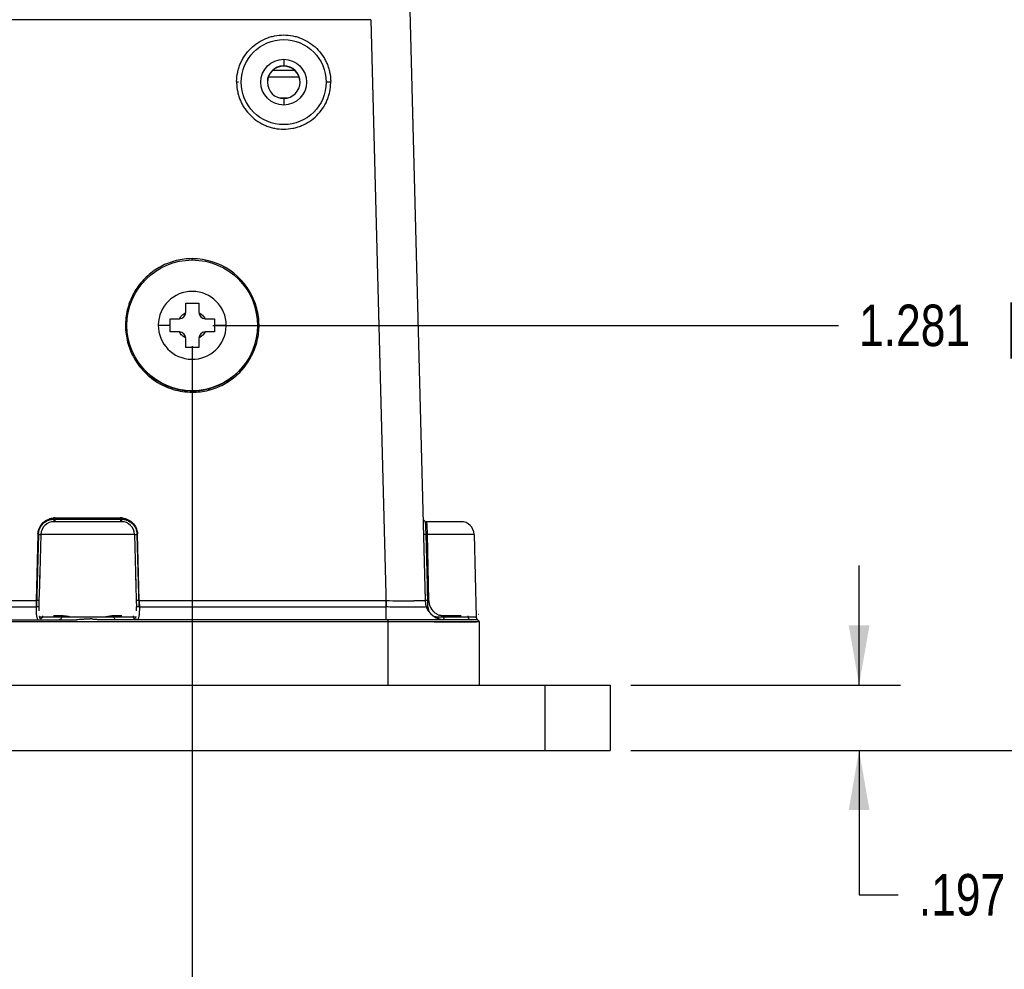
# Model space of a CAD drawing. Header units: inches. Extents: x 0 to 34, y 0 to 22.
# Tile 54 of 108: x 24.8 to 27.8, y 4.8 to 7.7. Entities that reach past the tile are written whole.
import ezdxf

# ---------------------------------------------------------------- set-up
doc = ezdxf.new("R2010")
doc.units = ezdxf.units.IN
doc.header["$LTSCALE"] = 1.87
doc.header["$MEASUREMENT"] = 0
doc.layers.get('0').update_dxf_attribs({"linetype": 'CONTINUOUS'})
doc.layers.add('DIMENSIONS', color=7, linetype='CONTINUOUS')
doc.styles.get("Standard").update_dxf_attribs({"font": 'txt', "width": 0.8})
doc.dimstyles.new('DIMSTYLE_1', dxfattribs={"dimtxt": 0.125, "dimasz": 0.18, "dimexe": 0.18, "dimexo": 0.0625, "dimgap": 0.09, "dimtad": 0, "dimtih": 1, "dimtoh": 1, "dimdec": 3, "dimzin": 4, "dimdsep": 46, "dimtxsty": 'STANDARD', "dimblk": '_FILLED', "dimblk1": '_FILLED', "dimblk2": '_FILLED', "dimcen": 0.09, "dimadec": 0, "dimazin": 0, "dimtp": 0.01, "dimtm": 0.01, "dimtfac": 1, "dimtdec": 3, "dimtofl": 0, "dimtmove": 0, "dimatfit": 3, "dimldrblk": '_FILLED', "dimfxl": 1, "dimtolj": 1, "dimtzin": 4, "dimarcsym": 0})
doc.dimstyles.new('DIMSTYLE_4', dxfattribs={"dimtxt": 0.125, "dimasz": 0.18, "dimexe": 0.18, "dimexo": 0.0625, "dimgap": 0.09, "dimtad": 0, "dimtih": 1, "dimtoh": 1, "dimdec": 3, "dimzin": 4, "dimdsep": 46, "dimtxsty": 'STANDARD', "dimblk": '_FILLED', "dimblk1": '_FILLED', "dimblk2": '_FILLED', "dimcen": 0.09, "dimadec": 0, "dimazin": 0, "dimtp": 0.01, "dimtm": 0.01, "dimtfac": 1, "dimtdec": 3, "dimtofl": 0, "dimtmove": 0, "dimatfit": 3, "dimldrblk": '_FILLED', "dimfxl": 1, "dimtolj": 1, "dimtzin": 4, "dimarcsym": 0})

# ---------------------------------------------------------------- blocks, each defined once
blk = doc.blocks.new('*D12')
at = {"layer": 'DIMENSIONS', "color": 2, "linetype": 'CONTINUOUS'}
blk.add_line((25.3582, 6.7191), (25.3582, 4.8136), dxfattribs=at)
at = {"layer": 'DIMENSIONS', "color": 2, "linetype": 'CONTINUOUS', "insert": (25.2957, 4.7511), "char_height": 0.125, "width": 1.125, "attachment_point": 3, "rotation": 90, "line_spacing_factor": 0.9}
blk.add_mtext('6.614{\\Ftxt.shx;\\W1.000000;\\H0.125000; }[168]', dxfattribs=at)
blk = doc.blocks.new('_FILLED')
at = {"color": 0, "linetype": 'BYBLOCK'}
blk.add_solid([(0, 0), (-1, 0.174), (-1, -0.174)], dxfattribs=at)
blk = doc.blocks.new('*D26')
at = {"layer": 'DIMENSIONS', "color": 2, "linetype": 'CONTINUOUS'}
for p, q in [((25.8087, 9.8318), (29.1659, 9.8318)), ((29.0409, 9.8318), (29.0409, 7.7914)), ((29.0409, 5.5011), (29.0409, 7.5414)), ((26.6806, 5.5011), (29.1659, 5.5011))]:
    blk.add_line(p, q, dxfattribs=at)
at = {"layer": 'DIMENSIONS', "color": 2, "linetype": 'CONTINUOUS', "xscale": 0.18, "yscale": 0.18, "zscale": 0.18}
for p, rotation in [((29.0409, 9.8318), 90), ((29.0409, 5.5011), 270)]:
    blk.add_blockref('_FILLED', p, dxfattribs=dict(at, rotation=rotation))
at = {"layer": 'DIMENSIONS', "color": 2, "linetype": 'CONTINUOUS', "insert": (29.0409, 7.7289), "char_height": 0.125, "width": 1.125, "attachment_point": 2, "line_spacing_factor": 0.9}
blk.add_mtext('4.331{\\Ftxt.shx;\\W1.000000;\\H0.125000; }[110]', dxfattribs=at)
blk = doc.blocks.new('*D27')
at = {"layer": 'DIMENSIONS', "color": 2, "linetype": 'CONTINUOUS'}
for p, q in [((27.3681, 5.6979), (27.3681, 6.0579)), ((26.6806, 5.6979), (27.4931, 5.6979)), ((26.6806, 5.5011), (27.4931, 5.5011)), ((27.3681, 5.5011), (27.3681, 5.066)), ((27.3681, 5.066), (27.4856, 5.066))]:
    blk.add_line(p, q, dxfattribs=at)
at = {"layer": 'DIMENSIONS', "color": 2, "linetype": 'CONTINUOUS', "xscale": 0.18, "yscale": 0.18, "zscale": 0.18}
for p, rotation in [((27.3681, 5.6979), 270), ((27.3681, 5.5011), 90)]:
    blk.add_blockref('_FILLED', p, dxfattribs=dict(at, rotation=rotation))
at = {"layer": 'DIMENSIONS', "color": 2, "linetype": 'CONTINUOUS', "insert": (27.5481, 5.1285), "char_height": 0.125, "width": 0.825, "attachment_point": 1, "line_spacing_factor": 0.9}
blk.add_mtext('.197{\\Ftxt.shx;\\W1.000000;\\H0.125000; }[5]', dxfattribs=at)
blk = doc.blocks.new('*D28')
at = {"layer": 'DIMENSIONS', "color": 2, "linetype": 'CONTINUOUS'}
blk.add_line((25.4207, 6.7816), (27.3056, 6.7816), dxfattribs=at)
at = {"layer": 'DIMENSIONS', "color": 2, "linetype": 'CONTINUOUS', "insert": (27.3681, 6.8441), "char_height": 0.125, "width": 1.325, "attachment_point": 1, "line_spacing_factor": 0.9}
blk.add_mtext('1.281{\\Ftxt.shx;\\W1.000000;\\H0.125000; }[32.53]', dxfattribs=at)
blk = doc.blocks.new('*D29')
at = {"layer": 'DIMENSIONS', "color": 2, "linetype": 'CONTINUOUS'}
blk.add_line((25.3065, 7.9772), (27.3056, 7.9772), dxfattribs=at)
at = {"layer": 'DIMENSIONS', "color": 2, "linetype": 'CONTINUOUS', "insert": (27.3681, 8.0397), "char_height": 0.125, "width": 1.225, "attachment_point": 1, "line_spacing_factor": 0.9}
blk.add_mtext('2.476{\\Ftxt.shx;\\W1.000000;\\H0.125000; }[62.9]', dxfattribs=at)
blk = doc.blocks.new('*D30')
at = {"layer": 'DIMENSIONS', "color": 2, "linetype": 'CONTINUOUS'}
for p, q in [((26.1778, 8.0247), (26.3326, 8.2481)), ((26.3326, 8.2481), (27.3056, 8.2481)), ((24.604, 8.0247), (26.1778, 8.0247))]:
    blk.add_line(p, q, dxfattribs=at)
at = {"layer": 'DIMENSIONS', "color": 2, "linetype": 'CONTINUOUS', "insert": (27.3681, 8.3106), "char_height": 0.125, "width": 1.225, "attachment_point": 1, "line_spacing_factor": 0.9}
blk.add_mtext('2.524{\\Ftxt.shx;\\W1.000000;\\H0.125000; }[64.1]', dxfattribs=at)
blk = doc.blocks.new('*D31')
at = {"layer": 'DIMENSIONS', "color": 2, "linetype": 'CONTINUOUS'}
for p, q in [((23.0188, 8.7402), (26.3098, 8.7402)), ((26.3098, 8.7402), (26.4027, 8.4926)), ((26.4027, 8.4926), (27.3056, 8.4926))]:
    blk.add_line(p, q, dxfattribs=at)
at = {"layer": 'DIMENSIONS', "color": 2, "linetype": 'CONTINUOUS', "insert": (27.3681, 8.5551), "char_height": 0.125, "width": 1.325, "attachment_point": 1, "line_spacing_factor": 0.9}
blk.add_mtext('3.239{\\Ftxt.shx;\\W1.000000;\\H0.125000; }[82.28]', dxfattribs=at)
blk = doc.blocks.new('*D32')
at = {"layer": 'DIMENSIONS', "color": 2, "linetype": 'CONTINUOUS'}
blk.add_line((25.4601, 8.7509), (27.3056, 8.7509), dxfattribs=at)
at = {"layer": 'DIMENSIONS', "color": 2, "linetype": 'CONTINUOUS', "insert": (27.3681, 8.8134), "char_height": 0.125, "width": 1.325, "attachment_point": 1, "line_spacing_factor": 0.9}
blk.add_mtext('3.250{\\Ftxt.shx;\\W1.000000;\\H0.125000; }[82.55]', dxfattribs=at)

msp = doc.modelspace()

# ---------------------------------------------------------------- linework, layer by layer
at = {"color": 6, "linetype": 'CONTINUOUS'}
for p, q in [((26.0024, 8.159), (26.0602, 5.9523)), ((25.8963, 7.7025), (19.4658, 7.7025)), ((25.8963, 7.7025), (25.9427, 5.9331)), ((25.6338, 7.5833), (25.6338, 7.5636)), ((25.6016, 7.5501), (25.6661, 7.5501)), ((25.5879, 7.5304), (25.6797, 7.5304)), ((25.6229, 7.4674), (25.6446, 7.4674)), ((25.6338, 7.4652), (25.6338, 7.4456)), ((25.3583, 6.9785), (25.3582, 6.9826)), ((25.3385, 6.8485), (25.3779, 6.8485)), ((25.3385, 6.8209), (25.3385, 6.8485)), ((25.3779, 6.8485), (25.3779, 6.8209)), ((25.2913, 6.8012), (25.3188, 6.8012)), ((25.2913, 6.7619), (25.2913, 6.8012)), ((25.3976, 6.8012), (25.4251, 6.8012)), ((25.4251, 6.8012), (25.4251, 6.7619)), ((25.2913, 6.7816), (25.2559, 6.7816)), ((25.4606, 6.7816), (25.4251, 6.7816)), ((25.3188, 6.7619), (25.2913, 6.7619)), ((25.3385, 6.7146), (25.3385, 6.7422)), ((25.3779, 6.7422), (25.3779, 6.7146)), ((25.4251, 6.7619), (25.3976, 6.7619)), ((25.3779, 6.7146), (25.3385, 6.7146)), ((25.3582, 6.5802), (25.3582, 6.5841)), ((24.9418, 6.1977), (25.1447, 6.1977)), ((24.9418, 6.19), (24.9418, 6.1977)), ((25.1448, 6.19), (24.9418, 6.19)), ((24.9453, 6.2015), (25.1413, 6.2015)), ((24.9453, 6.19), (24.9453, 6.1958)), ((25.1413, 6.2015), (25.1416, 6.19)), ((25.1447, 6.1977), (25.1447, 6.19)), ((26.1684, 6.19), (26.0617, 6.19)), ((26.0622, 6.1784), (26.0617, 6.1899)), ((26.0622, 6.1788), (26.0617, 6.1898)), ((26.0659, 6.1792), (26.0655, 6.19)), ((26.0668, 6.1517), (26.0659, 6.1792)), ((24.8931, 6.1517), (24.888, 5.9523)), ((24.8945, 6.1517), (24.8888, 5.9331)), ((24.8945, 6.1517), (24.9024, 6.1517)), ((24.9023, 6.1517), (24.8983, 5.9985)), ((24.9026, 6.1516), (24.899, 6.1516)), ((24.9023, 6.1517), (24.9024, 6.1517)), ((25.1842, 6.1517), (24.9024, 6.1517)), ((25.1839, 6.1516), (25.1873, 6.1516)), ((25.1841, 6.1517), (25.1878, 6.1516)), ((25.1841, 6.1517), (25.1879, 6.1516)), ((25.1842, 6.1517), (25.1882, 5.9985)), ((25.1978, 5.9331), (25.192, 6.1517)), ((25.1985, 5.9523), (25.1934, 6.1517)), ((26.0631, 6.1517), (26.055, 6.1517)), ((26.2078, 6.1517), (26.0631, 6.1517)), ((26.0669, 5.9986), (26.0631, 6.1517)), ((26.0669, 5.9986), (26.0631, 6.1517)), ((26.0716, 5.9523), (26.0668, 6.1517)), ((26.2078, 6.1517), (26.2143, 5.9024)), ((24.8984, 5.9985), (24.8991, 6.0283)), ((24.8984, 5.9985), (24.8991, 6.0283)), ((25.1874, 6.0283), (25.1882, 5.9985)), ((25.1874, 6.0283), (25.1882, 5.9985)), ((24.8971, 5.9523), (24.8984, 5.9985)), ((24.8971, 5.9523), (24.8984, 5.9985)), ((25.1882, 5.9985), (25.1894, 5.9523)), ((25.1882, 5.9985), (25.1894, 5.9523)), ((26.0674, 5.9767), (26.0669, 5.9986)), ((26.068, 5.9549), (26.0674, 5.9767)), ((26.068, 5.9549), (26.0674, 5.9767)), ((20.4741, 5.9523), (24.888, 5.9523)), ((24.888, 5.9523), (24.8877, 5.9299)), ((24.8973, 5.9521), (24.888, 5.9523)), ((24.8966, 5.9331), (24.8971, 5.9523)), ((24.8966, 5.9331), (24.8971, 5.9523)), ((25.1985, 5.9523), (25.1892, 5.9521)), ((25.1894, 5.9523), (25.1899, 5.9331)), ((25.1894, 5.9523), (25.1899, 5.9331)), ((25.1985, 5.9523), (25.9422, 5.9523)), ((25.1985, 5.9523), (25.1988, 5.9299)), ((25.9422, 5.9523), (25.9422, 5.8948)), ((26.0685, 5.9331), (26.068, 5.9549)), ((20.4733, 5.9331), (24.8888, 5.9331)), ((24.8966, 5.9331), (24.8888, 5.9331)), ((24.8964, 5.9211), (24.8966, 5.9331)), ((24.9648, 5.9063), (24.9403, 5.9063)), ((25.1463, 5.9063), (25.1217, 5.9063)), ((25.1901, 5.9212), (25.1899, 5.9331)), ((25.1978, 5.9331), (25.1899, 5.9331)), ((25.1978, 5.9331), (25.9427, 5.9331)), ((26.1686, 5.9063), (26.1153, 5.9063)), ((26.2219, 5.9105), (26.2215, 5.9105)), ((25.9488, 5.8888), (19.4133, 5.8888)), ((20.3527, 5.8947), (25.0095, 5.8947)), ((25.1873, 5.9024), (24.8992, 5.9024)), ((26.2185, 5.8948), (25.0771, 5.8947)), ((25.9488, 5.6979), (25.9488, 5.8947)), ((25.9488, 5.8889), (26.0869, 5.8888)), ((26.0871, 5.8888), (25.9488, 5.8889)), ((26.0869, 5.8888), (26.101, 5.8888)), ((26.101, 5.8888), (26.0871, 5.8888)), ((26.2143, 5.9024), (26.0984, 5.9024)), ((26.0984, 5.9024), (26.0986, 5.8986)), ((26.101, 5.8888), (26.1207, 5.8888)), ((26.1207, 5.8888), (26.101, 5.8888)), ((26.1207, 5.8888), (26.1869, 5.8888)), ((26.1879, 5.8888), (26.1207, 5.8888)), ((26.1869, 5.8888), (26.2149, 5.8888)), ((26.2154, 5.8888), (26.1879, 5.8888)), ((26.2149, 5.8888), (26.2244, 5.8889)), ((26.2244, 5.8889), (26.2154, 5.8888)), ((26.2164, 5.8968), (26.2244, 5.8888)), ((26.2219, 5.8948), (26.2216, 5.8948)), ((26.2244, 5.6979), (26.2244, 5.8889)), ((18.744, 5.6979), (26.6181, 5.6979)), ((26.4212, 5.6979), (26.4212, 5.5011)), ((26.6181, 5.6979), (26.6181, 5.5011)), ((18.744, 5.5011), (26.6181, 5.5011))]:
    msp.add_line(p, q, dxfattribs=at)
for centre, radius in [((25.6338, 7.5144), 0.128), ((25.6338, 7.5144), 0.0689), ((25.3582, 6.7816), 0.1969)]:
    msp.add_circle(centre, radius, dxfattribs=at)
for centre, radius, start, end in [((25.6338, 7.5144), 0.0492, 90.8507, 270.0045), ((25.6338, 7.5136), 0.0492, 0.0096, 179.9881), ((25.6338, 7.5144), 0.0492, 270.8507, 90.0045), ((25.675, 7.5101), 0.1831, 177.9021, 178.5477), ((25.4936, 7.1612), 0.3536, 89.334, 90.2629), ((25.6504, 7.5161), 0.1584, 180.4776, 181.3739), ((25.5949, 7.5104), 0.1808, 1.387, 2.0168), ((25.6321, 7.5146), 0.1436, 359.0807, 0.054), ((25.3581, 6.7812), 0.2013, 21.5924, 89.9615), ((25.3582, 6.7816), 0.1024, 0, 358.8462), ((25.3582, 6.7816), 0.1973, 209.4514, 21.6066), ((25.3188, 6.8209), 0.0197, 272.3403, 357.6597), ((25.3976, 6.8209), 0.0197, 182.3403, 267.6597), ((25.3188, 6.7422), 0.0197, 2.3403, 87.6597), ((25.3976, 6.7422), 0.0197, 92.3403, 177.6597), ((25.3588, 6.7818), 0.2019, 201.5165, 203.3037), ((24.9417, 6.1507), 0.0394, 90.0004, 178.4993), ((24.945, 6.1453), 0.0562, 92.9412, 95.2982), ((24.9425, 6.1458), 0.0519, 90.7008, 92.4439), ((24.945, 6.1448), 0.0568, 89.6589, 92.9408), ((25.7534, 6.1972), 0.8081, 179.6908, 180.1), ((25.1417, 6.1468), 0.0547, 84.8259, 90.434), ((25.144, 6.1456), 0.0521, 87.5801, 89.2764), ((25.1448, 6.1507), 0.0394, 1.501, 90), ((26.0655, 6.2018), 0.0118, 210.9975, 269.9913), ((19.1272, 5.9427), 6.939, 1.72558, 1.94951), ((20.7239, 5.9949), 5.3415, 1.6817, 1.9684), ((26.1684, 6.1507), 0.0394, 1.5, 90), ((24.9502, 6.1493), 0.0572, 175.0711, 177.6554), ((24.9035, 6.5398), 0.3882, 268.4683, 269.3418), ((24.9469, 6.1495), 0.0524, 175.1806, 177.6469), ((24.9016, 6.4069), 0.2553, 268.423, 269.3452), ((25.1831, 6.5355), 0.384, 270.6314, 271.5345), ((25.185, 6.4064), 0.2548, 270.6407, 271.5806), ((25.185, 6.4069), 0.2553, 270.6548, 271.5769), ((25.1394, 6.1495), 0.0526, 2.3695, 4.2258), ((25.137, 6.1494), 0.0564, 2.281, 4.3372), ((34.9996, 6.2033), 8.9351, 181.31316, 181.45327), ((26.0364, 12.8055), 6.8539, 269.21219, 269.9103), ((26.1191, 5.9538), 0.059, 181.4868, 265.3157), ((17.1593, 5.7289), 8.9115, 1.31293, 1.45325), ((26.1183, 5.9515), 0.0462, 199.4038, 225.0599), ((26.0614, 6.2064), 0.2734, 270.6188, 271.4935), ((26.0618, 6.1861), 0.2531, 270.5859, 271.5276), ((26.115, 5.9468), 0.0404, 247.2712, 252.5144), ((25.1953, 5.9026), 0.008, 181.4525, 210.3199), ((26.2222, 5.9026), 0.00787, 181.5, 225.0031)]:
    msp.add_arc(centre, radius, start, end, dxfattribs=at)
for points, knots in [([(25.492, 7.5168), (25.4924, 7.526), (25.4939, 7.5398), (25.4984, 7.5576), (25.5032, 7.5705), (25.5092, 7.583), (25.5189, 7.5986), (25.5338, 7.6163), (25.5553, 7.6337), (25.5757, 7.6445), (25.593, 7.6507), (25.6109, 7.6551), (25.6338, 7.6573), (25.6568, 7.6551), (25.6747, 7.6507), (25.692, 7.6445), (25.7124, 7.6337), (25.7339, 7.6162), (25.7487, 7.5985), (25.7584, 7.5829), (25.7644, 7.5704), (25.7692, 7.5575), (25.7737, 7.5397), (25.7753, 7.5259), (25.7756, 7.5167)], [0, 0, 0, 0, 0.062493, 0.093775, 0.125041, 0.156325, 0.187625, 0.250105, 0.312542, 0.375013, 0.406273, 0.437527, 0.499994, 0.562468, 0.593728, 0.624994, 0.687484, 0.749951, 0.812436, 0.843726, 0.874999, 0.906255, 0.937525, 1, 1, 1, 1]), ([(25.492, 7.5123), (25.4922, 7.5031), (25.4938, 7.4893), (25.4984, 7.4715), (25.5032, 7.4586), (25.5093, 7.4462), (25.5189, 7.4306), (25.5338, 7.4129), (25.5553, 7.3954), (25.5757, 7.3846), (25.593, 7.3784), (25.6108, 7.374), (25.6338, 7.3718), (25.6568, 7.3741), (25.6747, 7.3785), (25.692, 7.3846), (25.7124, 7.3954), (25.7339, 7.4129), (25.7517, 7.4341), (25.7629, 7.4543), (25.7693, 7.4716), (25.7739, 7.4893), (25.7755, 7.5031), (25.7756, 7.5123)], [0, 0, 0, 0, 0.062464, 0.093752, 0.125024, 0.1563, 0.187583, 0.250058, 0.312523, 0.37501, 0.406281, 0.437551, 0.500042, 0.562527, 0.593792, 0.625059, 0.687542, 0.750009, 0.812469, 0.874951, 0.906242, 0.937551, 1, 1, 1, 1]), ([(25.7756, 7.5147), (25.7742, 7.5148), (25.7721, 7.5148), (25.7693, 7.5148), (25.7676, 7.5147), (25.7662, 7.5147), (25.7651, 7.5147), (25.7645, 7.5146), (25.7642, 7.5146), (25.764, 7.5146), (25.7639, 7.5146), (25.7638, 7.5145)], [0, 0, 0, 0, 0.370387, 0.539643, 0.688952, 0.813498, 0.908761, 0.944381, 0.971623, 0.990227, 1, 1, 1, 1]), ([(25.3582, 6.9826), (25.3419, 6.9826), (25.3174, 6.9797), (25.2862, 6.9698), (25.2639, 6.9596), (25.243, 6.9468), (25.2238, 6.9316), (25.2065, 6.9142), (25.1915, 6.8949), (25.179, 6.8738), (25.1691, 6.8514), (25.1619, 6.828), (25.1577, 6.8038), (25.1565, 6.7793), (25.1588, 6.7468), (25.165, 6.7229), (25.171, 6.7078)], [0, 0, 0, 0, 0.124843, 0.187434, 0.249981, 0.312529, 0.375076, 0.437599, 0.500112, 0.56264, 0.625168, 0.687677, 0.750174, 0.812689, 0.875207, 1, 1, 1, 1]), ([(25.3582, 6.5802), (25.3664, 6.5803), (25.3827, 6.5813), (25.4028, 6.5849), (25.4186, 6.5893), (25.434, 6.5947), (25.4526, 6.6032), (25.4735, 6.616), (25.4927, 6.6312), (25.51, 6.6486), (25.525, 6.668), (25.5375, 6.6891), (25.5474, 6.7116), (25.5545, 6.735), (25.5588, 6.7592), (25.56, 6.7837), (25.5576, 6.8162), (25.5513, 6.8402), (25.5453, 6.8553)], [0, 0, 0, 0, 0.062478, 0.125049, 0.156328, 0.187598, 0.250125, 0.312681, 0.375217, 0.437712, 0.500207, 0.562729, 0.62525, 0.687746, 0.750228, 0.812729, 0.875235, 1, 1, 1, 1]), ([(25.1734, 6.7019), (25.1773, 6.693), (25.1863, 6.6756), (25.2035, 6.6518), (25.2239, 6.6308), (25.2472, 6.6129), (25.2728, 6.5984), (25.3002, 6.5879), (25.329, 6.5818), (25.3485, 6.5803), (25.3582, 6.5802)], [0, 0, 0, 0, 0.124988, 0.249939, 0.374874, 0.499912, 0.624982, 0.749962, 0.875039, 1, 1, 1, 1]), ([(24.8975, 6.1711), (24.9002, 6.1772), (24.9081, 6.1883), (24.9196, 6.1957), (24.9258, 6.1981)], [0, 0, 0, 0, 0.499971, 1, 1, 1, 1]), ([(24.8985, 6.1694), (24.9009, 6.175), (24.908, 6.1852), (24.9185, 6.192), (24.9241, 6.1942)], [0, 0, 0, 0, 0.499973, 1, 1, 1, 1]), ([(24.9241, 6.1942), (24.9254, 6.1948), (24.9306, 6.1966), (24.9361, 6.1975), (24.9403, 6.1977)], [0, 0, 0, 0, 0.250536, 1, 1, 1, 1]), ([(24.9241, 6.1942), (24.9254, 6.1948), (24.9306, 6.1966), (24.9361, 6.1975), (24.9403, 6.1977)], [0, 0, 0, 0, 0.250536, 1, 1, 1, 1]), ([(25.1462, 6.1977), (25.1504, 6.1975), (25.1559, 6.1966), (25.1612, 6.1948), (25.1624, 6.1942)], [0, 0, 0, 0, 0.74947, 1, 1, 1, 1]), ([(25.1462, 6.1977), (25.1504, 6.1975), (25.1559, 6.1966), (25.1612, 6.1948), (25.1624, 6.1942)], [0, 0, 0, 0, 0.74947, 1, 1, 1, 1]), ([(25.1466, 6.2013), (25.1502, 6.201), (25.155, 6.2001), (25.1595, 6.1985), (25.1606, 6.1981)], [0, 0, 0, 0, 0.749693, 1, 1, 1, 1]), ([(25.1606, 6.1981), (25.1669, 6.1957), (25.1784, 6.1884), (25.1863, 6.1772), (25.189, 6.1711)], [0, 0, 0, 0, 0.500021, 1, 1, 1, 1]), ([(25.1624, 6.1942), (25.1681, 6.192), (25.1785, 6.1852), (25.1856, 6.175), (25.188, 6.1694)], [0, 0, 0, 0, 0.500027, 1, 1, 1, 1]), ([(24.8933, 6.1543), (24.8937, 6.1586), (24.8948, 6.1644), (24.8969, 6.1698), (24.8975, 6.1711)], [0, 0, 0, 0, 0.749563, 1, 1, 1, 1]), ([(24.8947, 6.1539), (24.895, 6.1579), (24.8961, 6.1632), (24.898, 6.1682), (24.8985, 6.1694)], [0, 0, 0, 0, 0.749544, 1, 1, 1, 1]), ([(25.188, 6.1694), (25.1886, 6.1682), (25.1905, 6.163), (25.1916, 6.1575), (25.1919, 6.1534)], [0, 0, 0, 0, 0.250506, 1, 1, 1, 1]), ([(25.188, 6.1694), (25.1886, 6.1682), (25.1905, 6.163), (25.1916, 6.1575), (25.1919, 6.1534)], [0, 0, 0, 0, 0.250506, 1, 1, 1, 1]), ([(25.189, 6.1711), (25.1896, 6.1698), (25.1918, 6.1642), (25.1929, 6.1582), (25.1933, 6.1537)], [0, 0, 0, 0, 0.250559, 1, 1, 1, 1]), ([(26.0668, 6.1517), (26.0661, 6.1517), (26.0645, 6.1516), (26.0624, 6.1516), (26.0603, 6.1516), (26.0588, 6.1516), (26.0577, 6.1516), (26.057, 6.1516), (26.0564, 6.1516), (26.0559, 6.1516), (26.0555, 6.1516), (26.0553, 6.1516), (26.0551, 6.1516), (26.055, 6.1517), (26.055, 6.1517), (26.055, 6.1517)], [0, 0, 0, 0, 0.193695, 0.381487, 0.554694, 0.705996, 0.771794, 0.830188, 0.880554, 0.92241, 0.95548, 0.979515, 0.994299, 0.998209, 1, 1, 1, 1]), ([(26.0602, 5.9523), (26.0602, 5.9522), (26.0602, 5.9522), (26.0601, 5.9522), (26.0599, 5.9521), (26.0595, 5.9521), (26.0589, 5.952), (26.0579, 5.952), (26.0566, 5.9519), (26.0551, 5.9519), (26.0532, 5.9518), (26.0512, 5.9518), (26.0488, 5.9517), (26.0452, 5.9517), (26.04, 5.9517), (26.0331, 5.9516), (26.0283, 5.9516), (26.0257, 5.9516)], [0, 0, 0, 0, 0.001525, 0.004785, 0.010016, 0.017258, 0.0378, 0.06641, 0.103051, 0.147668, 0.200157, 0.260382, 0.328204, 0.403484, 0.575803, 0.775435, 1, 1, 1, 1]), ([(26.0716, 5.9523), (26.0709, 5.9522), (26.0694, 5.9522), (26.0673, 5.9522), (26.0654, 5.9521), (26.0639, 5.9521), (26.0628, 5.9521), (26.0622, 5.9521), (26.0616, 5.9522), (26.0611, 5.9522), (26.0607, 5.9522), (26.0605, 5.9522), (26.0603, 5.9522), (26.0602, 5.9522), (26.0602, 5.9523)], [0, 0, 0, 0, 0.195568, 0.384153, 0.557391, 0.708245, 0.773718, 0.83176, 0.881777, 0.923309, 0.956095, 0.979899, 0.994519, 1, 1, 1, 1]), ([(26.0747, 5.9361), (26.0743, 5.9374), (26.0727, 5.9427), (26.0719, 5.9481), (26.0716, 5.9523)], [0, 0, 0, 0, 0.250299, 1, 1, 1, 1]), ([(24.8877, 5.9299), (24.8877, 5.9266), (24.8878, 5.9203), (24.888, 5.9141), (24.8883, 5.9112)], [0, 0, 0, 0, 0.534295, 1, 1, 1, 1]), ([(24.8883, 5.9112), (24.8884, 5.9094), (24.8888, 5.906), (24.8897, 5.9015), (24.891, 5.8981), (24.8923, 5.8963), (24.893, 5.8958)], [0, 0, 0, 0, 0.336554, 0.614384, 0.832843, 1, 1, 1, 1]), ([(24.9068, 5.9063), (24.9068, 5.9042), (24.9057, 5.9002), (24.9027, 5.8972), (24.901, 5.8962)], [0, 0, 0, 0, 0.506538, 1, 1, 1, 1]), ([(24.9648, 5.9063), (24.9648, 5.9048), (24.9645, 5.902), (24.9634, 5.8987), (24.962, 5.8967), (24.9609, 5.8956), (24.9597, 5.8949), (24.9588, 5.8948), (24.9584, 5.8948)], [0, 0, 0, 0, 0.311826, 0.59119, 0.711691, 0.818344, 0.91307, 1, 1, 1, 1]), ([(24.9886, 5.9032), (24.9866, 5.9037), (24.9787, 5.9052), (24.9708, 5.9062), (24.9648, 5.9063)], [0, 0, 0, 0, 0.259152, 1, 1, 1, 1]), ([(25.1217, 5.9063), (25.1177, 5.9062), (25.1095, 5.9055), (25.1015, 5.904), (25.0974, 5.9031)], [0, 0, 0, 0, 0.48742, 1, 1, 1, 1]), ([(25.1217, 5.9063), (25.1217, 5.9048), (25.122, 5.902), (25.1232, 5.8987), (25.1245, 5.8967), (25.1256, 5.8956), (25.1268, 5.8949), (25.1277, 5.8948), (25.1281, 5.8948)], [0, 0, 0, 0, 0.311918, 0.591266, 0.711683, 0.81828, 0.913014, 1, 1, 1, 1]), ([(25.1797, 5.9063), (25.1797, 5.9042), (25.1808, 5.9002), (25.1838, 5.8971), (25.1855, 5.8962)], [0, 0, 0, 0, 0.506489, 1, 1, 1, 1]), ([(25.1982, 5.9112), (25.1981, 5.9094), (25.1977, 5.906), (25.1968, 5.9015), (25.1956, 5.8981), (25.1943, 5.8963), (25.1935, 5.8957)], [0, 0, 0, 0, 0.336578, 0.614399, 0.832839, 1, 1, 1, 1]), ([(25.1988, 5.9299), (25.1988, 5.9265), (25.1988, 5.9203), (25.1985, 5.9141), (25.1982, 5.9112)], [0, 0, 0, 0, 0.53427, 1, 1, 1, 1]), ([(26.0607, 5.9331), (26.0607, 5.9331), (26.0607, 5.9331), (26.0606, 5.933), (26.0604, 5.933), (26.0601, 5.933), (26.0598, 5.933), (26.0592, 5.9329), (26.0584, 5.9329), (26.0571, 5.9329), (26.0556, 5.9328), (26.0537, 5.9328), (26.0517, 5.9328), (26.0493, 5.9327), (26.0457, 5.9327), (26.0405, 5.9327), (26.0336, 5.9327), (26.0259, 5.9327), (26.0173, 5.9327), (26.0081, 5.9327), (25.9981, 5.9327), (25.9839, 5.9328), (25.9654, 5.9329), (25.9503, 5.933), (25.9427, 5.9331)], [0, 0, 0, 0, 0.000375, 0.001303, 0.002821, 0.004935, 0.007644, 0.010947, 0.019327, 0.03006, 0.043127, 0.05851, 0.07617, 0.096056, 0.118113, 0.168529, 0.226984, 0.292903, 0.365603, 0.444398, 0.528552, 0.617267, 0.805078, 1, 1, 1, 1]), ([(26.0685, 5.9331), (26.0687, 5.9302), (26.0694, 5.9262), (26.0707, 5.9226), (26.0711, 5.9216)], [0, 0, 0, 0, 0.749449, 1, 1, 1, 1]), ([(26.0711, 5.9211), (26.0707, 5.9221), (26.0693, 5.9259), (26.0686, 5.93), (26.0685, 5.9331)], [0, 0, 0, 0, 0.250694, 1, 1, 1, 1]), ([(26.0994, 5.9095), (26.0981, 5.91), (26.0931, 5.9125), (26.0886, 5.9159), (26.0857, 5.9188)], [0, 0, 0, 0, 0.248517, 1, 1, 1, 1]), ([(26.1153, 5.9063), (26.1143, 5.9063), (26.1101, 5.9065), (26.1059, 5.9073), (26.1028, 5.9082)], [0, 0, 0, 0, 0.246412, 1, 1, 1, 1]), ([(26.1153, 5.9063), (26.1153, 5.9048), (26.1155, 5.9026), (26.116, 5.8999), (26.1164, 5.8982), (26.117, 5.8967), (26.1177, 5.8957), (26.1184, 5.895), (26.119, 5.8948), (26.1193, 5.8948)], [0, 0, 0, 0, 0.345438, 0.503643, 0.644456, 0.764685, 0.862369, 0.938703, 1, 1, 1, 1]), ([(26.1886, 5.9063), (26.1886, 5.9048), (26.1891, 5.9018), (26.1913, 5.898), (26.1945, 5.8954), (26.1972, 5.8948), (26.1985, 5.8948)], [0, 0, 0, 0, 0.269402, 0.528, 0.770165, 1, 1, 1, 1]), ([(24.8992, 5.9024), (24.899, 5.9024), (24.8986, 5.9026), (24.8981, 5.903), (24.8976, 5.9038), (24.8974, 5.9043), (24.8973, 5.9047)], [0, 0, 0, 0, 0.192684, 0.406252, 0.669476, 1, 1, 1, 1]), ([(24.8992, 5.9024), (24.899, 5.9024), (24.8986, 5.9026), (24.8981, 5.9031), (24.8977, 5.9038), (24.8975, 5.9043), (24.8974, 5.9046)], [0, 0, 0, 0, 0.192061, 0.408093, 0.672475, 1, 1, 1, 1]), ([(24.8981, 5.8986), (24.8983, 5.8989), (24.8989, 5.9001), (24.8992, 5.9014), (24.8992, 5.9024)], [0, 0, 0, 0, 0.251073, 1, 1, 1, 1]), ([(24.8992, 5.9024), (24.8992, 5.9021), (24.8991, 5.9007), (24.8986, 5.8994), (24.8981, 5.8986)], [0, 0, 0, 0, 0.25147, 1, 1, 1, 1]), ([(25.0433, 5.8968), (25.0405, 5.8964), (25.0362, 5.8962), (25.0306, 5.8958), (25.025, 5.8954), (25.0179, 5.8949), (25.0123, 5.8947), (25.0094, 5.8947)], [0, 0, 0, 0, 0.249508, 0.374642, 0.499583, 0.749581, 1, 1, 1, 1]), ([(25.0433, 5.8968), (25.0405, 5.8964), (25.0362, 5.8962), (25.0306, 5.8958), (25.025, 5.8954), (25.0179, 5.8949), (25.0123, 5.8947), (25.0095, 5.8947)], [0, 0, 0, 0, 0.249511, 0.37465, 0.499591, 0.749581, 1, 1, 1, 1]), ([(25.0771, 5.8947), (25.0756, 5.8948), (25.0728, 5.8948), (25.0692, 5.8949), (25.0664, 5.8951), (25.0642, 5.8953), (25.0621, 5.8953), (25.0603, 5.8955), (25.0589, 5.8958), (25.0576, 5.8962), (25.0563, 5.8967), (25.055, 5.8971), (25.0536, 5.8972), (25.0522, 5.8971), (25.0508, 5.8969), (25.0493, 5.8968), (25.0475, 5.8968), (25.0454, 5.8968), (25.044, 5.8968), (25.0433, 5.8968)], [0, 0, 0, 0, 0.125808, 0.251194, 0.313875, 0.376914, 0.440211, 0.502695, 0.533478, 0.564066, 0.624833, 0.654901, 0.685199, 0.748082, 0.780002, 0.811595, 0.874276, 0.937089, 1, 1, 1, 1]), ([(25.0771, 5.8947), (25.0756, 5.8947), (25.0728, 5.8947), (25.0692, 5.895), (25.0664, 5.8951), (25.0642, 5.8953), (25.0621, 5.8953), (25.06, 5.8956), (25.0583, 5.896), (25.057, 5.8965), (25.0561, 5.8968), (25.055, 5.897), (25.0536, 5.8971), (25.0518, 5.897), (25.0497, 5.8968), (25.0475, 5.8968), (25.0454, 5.8968), (25.044, 5.8968), (25.0433, 5.8968)], [0, 0, 0, 0, 0.125835, 0.251505, 0.314309, 0.377142, 0.43996, 0.502558, 0.563479, 0.593417, 0.623372, 0.654109, 0.685625, 0.748465, 0.81122, 0.874158, 0.937075, 1, 1, 1, 1]), ([(25.1873, 5.9024), (25.1875, 5.9024), (25.1879, 5.9025), (25.1884, 5.903), (25.1888, 5.9037), (25.189, 5.9043), (25.1891, 5.9046)], [0, 0, 0, 0, 0.181794, 0.392868, 0.663968, 1, 1, 1, 1]), ([(26.0878, 5.9048), (26.0886, 5.9044), (26.092, 5.9031), (26.0957, 5.9025), (26.0984, 5.9024)], [0, 0, 0, 0, 0.252015, 1, 1, 1, 1]), ([(26.0984, 5.9024), (26.0976, 5.9024), (26.0943, 5.9026), (26.0911, 5.9033), (26.0888, 5.9041)], [0, 0, 0, 0, 0.248179, 1, 1, 1, 1])]:
    msp.add_open_spline(points, degree=3, knots=knots, dxfattribs=at)
for points in [[(25.3197, 6.8013), (25.3217, 6.8053), (25.3271, 6.8127), (25.3345, 6.8181), (25.3385, 6.8201)], [(25.3779, 6.8201), (25.3819, 6.8181), (25.3894, 6.8127), (25.3947, 6.8053), (25.3968, 6.8013)], [(25.3385, 6.743), (25.3345, 6.7451), (25.3271, 6.7504), (25.3217, 6.7579), (25.3197, 6.7619)], [(25.3968, 6.7619), (25.3947, 6.7579), (25.3894, 6.7504), (25.3819, 6.7451), (25.3779, 6.743)], [(24.9258, 6.1981), (24.9302, 6.1998), (24.935, 6.2008), (24.9398, 6.2013)]]:
    msp.add_open_spline(points, degree=3, dxfattribs=at)

# ---------------------------------------------------------------- dimensions: what is measured, and where the dimension line sits
at = {"layer": 'DIMENSIONS', "color": 2, "linetype": 'CONTINUOUS'}
for base, p1, p2, angle, picture, middle in [((29.0409, 5.5011), (25.8087, 9.8318), (26.6806, 5.5011), 270, '*D26', (28.8909, 7.6664)), ((27.3681, 5.6979), (26.6806, 5.5011), (26.6806, 5.6979), 90, '*D27', (27.9606, 5.066))]:
    dim = msp.add_linear_dim(base=base, p1=p1, p2=p2, angle=angle, dimstyle='DIMSTYLE_1', dxfattribs=at)
    dim.commit()
    dim.dimension.update_dxf_attribs({"geometry": picture, "text_midpoint": middle, "dimtype": 160})
for feature_location, offset, dtype, origin, picture, middle in [((25.4601, 8.7509), (1.8455, 0), 0, (25.3976, 5.5011), '*D32', (28.0306, 8.7509)), ((23.0188, 8.7402), (4.2868, -0.2476), 0, (22.9563, 5.5011), '*D31', (28.0306, 8.4926)), ((24.604, 8.0247), (2.7016, 0.2235), 0, (24.5415, 5.5011), '*D30', (27.9806, 8.2481)), ((25.3065, 7.9772), (1.999, 0), 0, (25.244, 5.5011), '*D29', (27.9806, 7.9772)), ((25.42072, 6.78156), (1.88484, 0), 0, (25.35822, 5.50105), '*D28', (28.03056, 6.78156)), ((25.3582, 6.7191), (0, -1.9055), 1, (18.744, 5.5011), '*D12', (25.4926, 3.9204))]:
    dim = msp.add_ordinate_dim(feature_location=feature_location, offset=offset, dtype=dtype, origin=origin, dimstyle='DIMSTYLE_4', dxfattribs=at)
    dim.commit()
    dim.dimension.update_dxf_attribs({"geometry": picture, "text_midpoint": middle})

doc.saveas('drawing.dxf')
